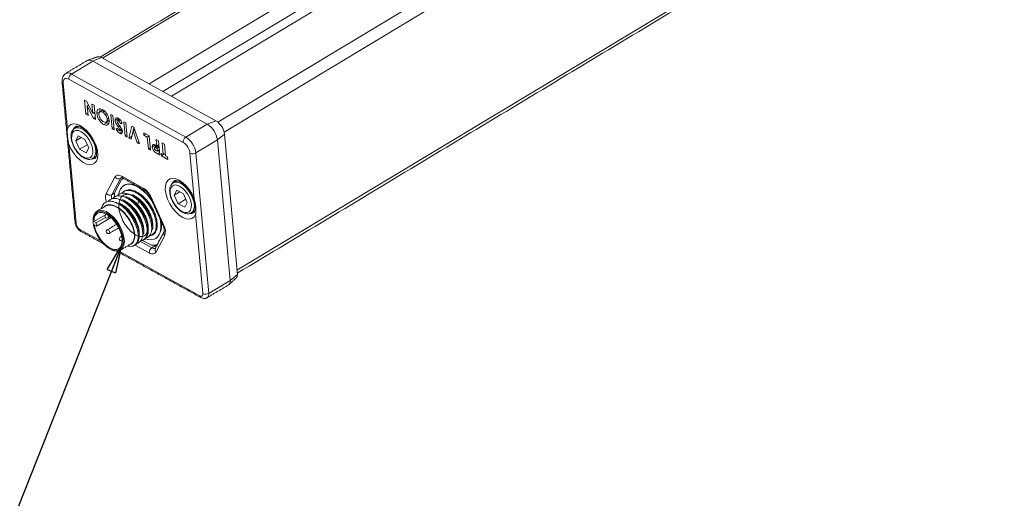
# Model space of a CAD drawing. Header units: millimetres. Extents: x 15 to 405, y 45 to 287.
# Tile 3 of 6: x 281 to 401, y 45 to 104. Entities that reach past the tile are written whole.
import ezdxf

# ---------------------------------------------------------------- set-up
doc = ezdxf.new("R2010")
doc.units = ezdxf.units.MM
doc.dimstyles.new('SLDDIMSTYLE4', dxfattribs={"dimtxt": 0, "dimasz": 3.302, "dimexe": 0, "dimexo": 0.0625, "dimgap": 0, "dimtad": 0, "dimtih": 1, "dimtoh": 1, "dimdec": 0, "dimrnd": 1e-09, "dimzin": 0, "dimdsep": 46, "dimtxsty": 'Standard', "dimblk1": 'CLOSED', "dimblk2": 'CLOSED', "dimsah": 1, "dimcen": 0.09, "dimadec": 0, "dimazin": 0, "dimtfac": 3.302, "dimtdec": 0, "dimtofl": 0, "dimtmove": 0, "dimatfit": 3, "dimldrblk": 'CLOSED', "dimfxl": 1, "dimtolj": 1, "dimtzin": 0, "dimarcsym": 0})

# ---------------------------------------------------------------- blocks, each defined once
blk = doc.blocks.new('_CLOSED')
at = {"color": 0, "linetype": 'ByBlock', "lineweight": -2}
for p, q in [((-1, 0.166667), (0, 0)), ((-1, 0.166667), (-1, -0.166667)), ((0, 0), (-1, -0.166667)), ((0, 0), (-1, 0))]:
    blk.add_line(p, q, dxfattribs=at)

msp = doc.modelspace()

# ---------------------------------------------------------------- linework, layer by layer
at = {"color": 7, "linetype": 'Continuous', "lineweight": 15}
for p, q in [((384.3374, 155.3833), (291.4552, 99.4994)), ((389.9661, 152.2792), (297.0839, 96.3953)), ((390.8627, 150.8792), (298.7658, 95.4677)), ((392.6952, 150.7742), (299.8129, 94.8903)), ((305.4136, 91.7693), (398.3239, 147.6701)), ((399.0814, 146.4771), (306.1616, 90.5706)), ((307.7248, 73.8404), (400.6247, 129.7349)), ((287.6783, 97.5831), (290.2834, 99.1505)), ((291.3333, 99.5666), (290.2834, 99.1505)), ((304.1334, 91.5124), (290.2834, 99.1505)), ((291.3333, 99.5666), (305.1832, 91.9286)), ((301.2024, 89.318), (287.3524, 96.956)), ((287.6783, 97.5831), (301.5283, 89.9451)), ((286.6847, 96.4715), (287.1932, 90.9553)), ((289.2689, 94.4401), (289.504, 94.3104)), ((289.4282, 92.7115), (289.2689, 94.4401)), ((289.504, 94.3104), (290.2621, 92.816)), ((289.7573, 93.8112), (289.5825, 93.7061)), ((289.5825, 93.7061), (289.6874, 92.5685)), ((290.3426, 92.2072), (289.5825, 93.7061)), ((289.713, 93.7846), (289.7002, 93.9236)), ((290.2621, 92.816), (290.1575, 93.95)), ((290.1575, 93.95), (290.4167, 93.8071)), ((290.4167, 93.8071), (290.5761, 92.0784)), ((291.1188, 93.0238), (290.7551, 92.805)), ((291.6536, 93.1117), (291.4463, 92.9869)), ((289.6613, 92.8517), (289.4282, 92.7115)), ((289.6874, 92.5685), (289.4282, 92.7115)), ((290.4952, 92.9562), (290.2621, 92.816)), ((290.5526, 92.3335), (290.3426, 92.2072)), ((290.5761, 92.0784), (290.3426, 92.2072)), ((290.508, 92.8168), (290.4509, 92.9295)), ((291.9372, 92.7764), (291.7756, 92.6791)), ((292.1981, 92.2409), (291.9958, 92.1192)), ((292.5942, 90.9655), (292.4348, 92.6942)), ((292.4348, 92.6942), (292.694, 92.5512)), ((292.694, 92.5512), (292.8534, 90.8226)), ((293.3211, 92.1997), (292.9575, 91.981)), ((293.5664, 92.0502), (293.3648, 91.9289)), ((294.1864, 90.0874), (294.0271, 91.8161)), ((294.0271, 91.8161), (294.2863, 91.6731)), ((304.1334, 91.5124), (305.1832, 91.9286)), ((288.1055, 91.0283), (288.0713, 91.0092)), ((291.9499, 91.698), (291.5863, 91.4792)), ((292.8273, 91.1058), (292.5942, 90.9655)), ((292.8534, 90.8226), (292.5942, 90.9655)), ((293.0913, 90.9106), (293.2655, 91.016)), ((293.2658, 91.0156), (293.0913, 90.9106)), ((293.326, 91.612), (293.1433, 91.5021)), ((293.5279, 91.3085), (293.3477, 91.2001)), ((293.8789, 90.6342), (293.5153, 90.4154)), ((293.7395, 90.9743), (293.5644, 90.8689)), ((293.7818, 90.8847), (293.596, 90.7729)), ((293.7984, 91.683), (293.6219, 91.5767)), ((293.8347, 91.6148), (293.6219, 91.5767)), ((294.2863, 91.6731), (294.4456, 89.9445)), ((294.64, 89.8373), (295.0043, 91.2772)), ((295.1748, 90.7078), (294.916, 89.6851)), ((295.0036, 90.056), (295.2675, 91.0993)), ((295.0043, 91.2772), (295.2539, 91.1395)), ((295.3619, 90.8204), (295.1748, 90.7078)), ((295.6592, 89.2752), (295.1748, 90.7078)), ((295.2539, 91.1395), (295.936, 89.1225)), ((301.5283, 89.9451), (304.1334, 91.5124)), ((288.5159, 90.1129), (288.1973, 89.5135)), ((288.8695, 89.9179), (288.1973, 89.5135)), ((288.1973, 89.5135), (288.6664, 88.4795)), ((289.3037, 89.6784), (288.5159, 90.1129)), ((289.7729, 88.6445), (289.3037, 89.6784)), ((294.4195, 90.2277), (294.1864, 90.0874)), ((294.4456, 89.9445), (294.1864, 90.0874)), ((295.0036, 90.056), (294.64, 89.8373)), ((294.916, 89.6851), (294.64, 89.8373)), ((295.0091, 90.053), (295.0036, 90.056)), ((296.4626, 90.1785), (296.434, 90.4887)), ((296.434, 90.4887), (297.1005, 90.1211)), ((296.7179, 90.3321), (296.4626, 90.1785)), ((296.8699, 89.9538), (296.4626, 90.1785)), ((297.103, 90.0941), (296.8699, 89.9538)), ((297.0006, 88.5354), (296.8699, 89.9538)), ((297.1005, 90.1211), (297.2598, 88.3925)), ((298.0216, 88.8979), (297.9521, 89.6515)), ((297.9521, 89.6515), (298.2113, 89.5085)), ((298.2113, 89.5085), (298.3707, 87.7799)), ((302.7404, 88.0364), (305.3454, 89.6037)), ((305.3454, 89.6037), (306.2059, 90.3181)), ((306.9113, 72.6165), (305.3454, 89.6037)), ((306.2059, 90.3181), (307.7718, 73.3309)), ((287.3656, 89.084), (288.2505, 79.4843)), ((289.5944, 89.0378), (288.6664, 88.4795)), ((288.6664, 88.4795), (289.4542, 88.0451)), ((289.4542, 88.0451), (289.7729, 88.6445)), ((295.8463, 89.3878), (295.6592, 89.2752)), ((295.936, 89.1225), (295.6592, 89.2752)), ((297.2337, 88.6757), (297.0006, 88.5354)), ((297.2598, 88.3925), (297.0006, 88.5354)), ((297.8374, 88.9593), (297.4738, 88.7406)), ((298.2741, 88.8281), (297.9585, 88.6382)), ((298.0502, 88.5877), (297.9585, 88.6382)), ((298.0013, 88.2781), (298.0829, 88.2331)), ((298.2547, 89.0382), (298.0216, 88.8979)), ((298.2833, 88.7279), (298.0502, 88.5877)), ((298.0829, 88.2331), (298.0502, 88.5877)), ((298.316, 88.3733), (298.0829, 88.2331)), ((298.6742, 89.2533), (298.9334, 89.1103)), ((298.8049, 87.8349), (298.6742, 89.2533)), ((298.9334, 89.1103), (299.0641, 87.6919)), ((290.2624, 87.3675), (290.284, 87.3812)), ((298.3416, 88.0959), (298.0814, 87.9394)), ((298.3707, 87.7799), (298.0814, 87.9394)), ((298.5457, 87.9778), (298.8049, 87.8349)), ((298.5743, 87.6675), (298.5457, 87.9778)), ((298.938, 87.8863), (298.5743, 87.6675)), ((299.352, 87.2387), (298.5743, 87.6675)), ((299.038, 87.9751), (298.8049, 87.8349)), ((298.938, 87.8863), (298.9355, 87.9134)), ((299.052, 87.8234), (298.938, 87.8863)), ((299.0641, 87.6919), (299.3234, 87.549)), ((299.3234, 87.549), (299.352, 87.2387)), ((302.5441, 82.4895), (302.0357, 88.0057)), ((302.7404, 88.0364), (304.3062, 71.0491)), ((291.8923, 83.1153), (292.9437, 85.0936)), ((293.6216, 84.9452), (292.5701, 82.967)), ((293.7522, 84.8146), (292.8974, 83.2063)), ((293.745, 85.0195), (293.6216, 84.9452)), ((293.7522, 84.8146), (293.9801, 84.9517)), ((293.7736, 85.2173), (296.3733, 83.7836)), ((300.0452, 84.4438), (300.011, 84.4247)), ((300.4555, 83.5284), (300.1369, 82.9289)), ((301.2433, 83.0939), (300.4555, 83.5284)), ((292.8951, 83.1626), (292.5701, 82.967)), ((297.3161, 82.6823), (298.8644, 79.2703)), ((300.8091, 83.3334), (300.1369, 82.9289)), ((300.1369, 82.9289), (300.6061, 81.895)), ((301.534, 82.4533), (300.6061, 81.895)), ((301.7125, 82.06), (301.2433, 83.0939)), ((300.6061, 81.895), (301.3939, 81.4606)), ((301.3939, 81.4606), (301.7125, 82.06)), ((291.795, 80.5629), (290.41, 79.7296)), ((291.7864, 80.243), (290.6829, 79.5791)), ((292.4839, 80.2317), (290.7206, 79.1708)), ((302.202, 80.783), (302.2237, 80.7967)), ((303.6015, 71.0185), (302.7166, 80.6182)), ((288.705, 78.7685), (291.2867, 77.3448)), ((290.6829, 79.5791), (290.41, 79.7296)), ((290.4477, 79.3213), (290.7206, 79.1708)), ((290.7206, 79.1708), (290.6829, 79.5791)), ((298.9773, 78.0453), (297.9259, 76.0671)), ((297.096, 75.9433), (295.3677, 76.8964)), ((296.0534, 77.3252), (297.422, 76.5704)), ((296.2962, 77.4591), (297.3551, 76.8751)), ((298.0098, 76.9241), (297.422, 76.5704)), ((293.3896, 76.185), (303.2373, 70.7542)), ((306.9113, 72.6165), (307.7718, 73.3309)), ((304.3062, 71.0491), (306.9113, 72.6165))]:
    msp.add_line(p, q, dxfattribs=at)
at = {"color": 7, "linetype": 'Continuous', "lineweight": 15, "flags": 128}
for points in [[(287.3524, 96.956), (287.2076, 97.0195), (287.0715, 97.046), (286.9494, 97.0345), (286.8459, 96.9855), (286.7652, 96.9009), (286.7101, 96.7838), (286.683, 96.6388), (286.6847, 96.4715)], [(287.1932, 90.9553), (287.3629, 91.258), (287.6087, 91.4586), (287.919, 91.5475), (288.2793, 91.5208), (288.6727, 91.3796), (289.0808, 91.1305), (289.4843, 90.7853), (289.8645, 90.36), (290.2034, 89.8747), (290.4852, 89.3521), (290.6966, 88.8166), (290.8279, 88.2935), (290.8727, 87.8072), (290.829, 87.3805), (290.6989, 87.0335), (290.4884, 86.7824), (290.2075, 86.6389), (289.8692, 86.6098), (289.4895, 86.6965), (289.0861, 86.8949), (288.678, 87.1957), (288.2843, 87.5848), (287.9234, 88.0439), (287.6124, 88.5516), (287.3656, 89.084)], [(287.7058, 89.7845), (287.7859, 89.3641), (287.9478, 88.9243), (288.1803, 88.495), (288.4677, 88.1056), (288.7903, 87.7825), (289.1262, 87.5477), (289.4525, 87.4173), (289.7469, 87.4001), (289.9894, 87.4973), (290.1635, 87.7024), (290.2573, 88.0012), (290.2643, 88.3735), (290.1842, 88.7939), (290.0223, 89.2337), (289.7898, 89.6629), (289.5024, 90.0524), (289.1798, 90.3755), (288.8439, 90.6103), (288.5176, 90.7407), (288.2232, 90.7579), (287.9807, 90.6606), (287.8066, 90.4556), (287.7129, 90.1568), (287.7058, 89.7845)], [(288.1827, 91.222), (288.0873, 91.15), (287.9272, 90.9355)], [(290.284, 87.3812), (290.4338, 87.5214), (290.5738, 87.8061), (290.6253, 88.1776), (290.5852, 88.6126), (290.456, 89.0838), (290.2458, 89.5616), (289.9678, 90.0159), (289.6394, 90.4182), (289.2814, 90.7433), (288.9162, 90.9706), (288.5667, 91.086), (288.255, 91.0821), (288.1055, 91.0283)], [(290.0725, 87.2775), (290.3601, 87.3046), (290.5233, 87.3789)], [(292.9437, 85.0936), (293.0058, 85.1858), (293.083, 85.2576), (293.1739, 85.3077), (293.277, 85.3354), (293.3905, 85.34), (293.5125, 85.3216), (293.6409, 85.2805), (293.7736, 85.2173)], [(299.0485, 83.5292), (299.0498, 84.0061), (299.1465, 84.4062), (299.3336, 84.709), (299.6016, 84.8993), (299.9369, 84.9672), (300.3224, 84.9094), (300.7386, 84.7287), (301.1642, 84.4345), (301.5777, 84.0416), (301.9579, 83.57), (302.2856, 83.0437), (302.5441, 82.4895)], [(297.429, 82.2436), (297.2604, 82.4803), (296.8316, 82.9992), (296.3725, 83.4462), (295.8988, 83.8059), (295.4267, 84.0663), (294.9722, 84.2184), (294.5507, 84.257), (294.1767, 84.1809), (293.8629, 83.9926), (293.62, 83.6985), (293.4561, 83.3086), (293.4016, 83.0562)], [(297.3355, 82.4497), (297.2968, 82.5022), (296.8679, 83.0211), (296.4089, 83.468), (295.9352, 83.8278), (295.463, 84.0882), (295.0085, 84.2403), (294.5871, 84.2789), (294.2131, 84.2028), (294.0469, 84.1217)], [(302.7166, 80.6182), (302.5381, 80.305), (302.2775, 80.1032), (301.9481, 80.0229), (301.5667, 80.0684), (301.1526, 80.2372), (300.727, 80.5208), (300.3114, 80.9048), (299.9269, 81.3697), (299.5933, 81.8917), (299.3273, 82.4444), (299.1426, 82.9996), (299.0485, 83.5292)], [(299.6455, 83.2), (299.7256, 82.7796), (299.8874, 82.3398), (300.12, 81.9105), (300.4073, 81.5211), (300.73, 81.198), (301.0659, 80.9632), (301.3921, 80.8328), (301.6866, 80.8156), (301.9291, 80.9128), (302.1031, 81.1179), (302.1969, 81.4167), (302.204, 81.789), (302.1238, 82.2094), (301.962, 82.6492), (301.7295, 83.0784), (301.4421, 83.4679), (301.1195, 83.791), (300.7836, 84.0258), (300.4573, 84.1562), (300.1629, 84.1734), (299.9203, 84.0761), (299.7463, 83.8711), (299.6525, 83.5723), (299.6455, 83.2)], [(300.1223, 84.6375), (300.027, 84.5655), (299.8668, 84.351)], [(302.2237, 80.7967), (302.3735, 80.9369), (302.5134, 81.2216), (302.565, 81.5931), (302.5249, 82.0281), (302.3956, 82.4993), (302.1854, 82.9771), (301.9074, 83.4314), (301.5791, 83.8337), (301.2211, 84.1588), (300.8558, 84.3861), (300.5064, 84.5015), (300.1946, 84.4976), (300.0452, 84.4438)], [(290.3133, 80.0089), (290.3218, 80.1266), (290.4089, 80.5154), (290.5797, 80.8161), (290.8262, 81.0149), (291.1369, 81.1022), (291.4973, 81.0741), (291.8904, 80.9319), (292.2979, 80.6822), (292.7008, 80.3367), (293.0802, 79.9115), (293.4184, 79.4266), (293.6996, 78.9045), (293.9106, 78.3698), (294.0415, 77.8474), (294.0863, 77.3618), (294.0428, 76.9356), (293.9131, 76.5888), (293.7032, 76.3376), (293.4229, 76.1937), (293.0855, 76.1639), (292.7065, 76.2495), (292.5309, 76.3231)], [(290.3179, 79.5866), (290.4077, 79.08), (290.5836, 78.5488), (290.8368, 78.0197), (291.1547, 77.5191), (291.5212, 77.0722), (291.9181, 76.7014), (292.3254, 76.4253), (292.7228, 76.2577), (293.0902, 76.207), (293.4092, 76.2758), (293.6639, 76.4606), (293.8415, 76.7521), (293.933, 77.1358), (293.934, 77.5924), (293.8442, 78.099), (293.6684, 78.6302), (293.4151, 79.1593), (293.0973, 79.6599), (292.7307, 80.1068), (292.3338, 80.4776), (291.9265, 80.7537), (291.5291, 80.9214), (291.1618, 80.972), (290.8427, 80.9032), (290.588, 80.7184), (290.4104, 80.4269), (290.3189, 80.0432), (290.3179, 79.5866)], [(290.4477, 79.3213), (290.57, 78.8279), (290.771, 78.3226), (291.0405, 77.8307), (291.3648, 77.3772), (291.7276, 76.9849), (292.1105, 76.6737), (292.4942, 76.4594), (292.8593, 76.3527), (293.1874, 76.3591), (293.4618, 76.4782), (293.6686, 76.704), (293.7975, 77.0251), (293.842, 77.4253), (293.7997, 77.8843), (293.6728, 78.379), (293.4677, 78.8843), (293.1948, 79.3747), (292.8679, 79.8254), (292.5035, 80.2136), (292.12, 80.5198), (291.7368, 80.7284), (291.3733, 80.8289), (291.0478, 80.8162), (290.7768, 80.691), (290.574, 80.4595), (290.4497, 80.1336), (290.41, 79.7296)], [(291.8538, 80.612), (291.9001, 80.6224), (291.9639, 80.602), (292.0306, 80.5504), (292.09, 80.4757), (292.1331, 80.389), (292.1533, 80.3037)], [(292.1533, 80.3037), (292.1475, 80.2328), (292.1166, 80.1869), (292.1116, 80.1836)], [(296.6443, 77.6332), (296.9155, 77.5548), (297.337, 77.5161), (297.711, 77.5923), (298.0248, 77.7806), (298.2677, 78.0747), (298.4316, 78.4646), (298.5107, 78.9369), (298.5023, 79.4756), (298.4069, 80.0624), (298.3942, 80.1165)], [(302.0122, 80.693), (302.2998, 80.7201), (302.4629, 80.7944)], [(292.0268, 78.7352), (292.0731, 78.7456), (292.1369, 78.7251), (292.2036, 78.6736), (292.263, 78.5988), (292.3061, 78.5122), (292.3263, 78.4269)], [(292.3263, 78.4269), (292.3205, 78.3559), (292.2896, 78.3101), (292.2846, 78.3067)], [(293.5947, 77.8705), (293.641, 77.8809), (293.7048, 77.8605), (293.7715, 77.8089), (293.8203, 77.7501)], [(297.9259, 76.0671), (297.8638, 75.9748), (297.7866, 75.903), (297.6957, 75.8529), (297.5926, 75.8253), (297.4791, 75.8206), (297.3571, 75.839), (297.2286, 75.8801), (297.096, 75.9433)], [(303.2373, 70.7542), (303.3163, 70.7196), (303.3905, 70.7051), (303.4571, 70.7114), (303.5135, 70.7381), (303.5576, 70.7843), (303.5876, 70.8482), (303.6024, 70.9272), (303.6015, 71.0185)]]:
    msp.add_lwpolyline(points, dxfattribs=at)
at = {"color": 7, "linetype": 'Continuous', "lineweight": 15}
for centre, radius, start, end in [((289.8759, 98.5773), 0.7032, 54.592089, 114.981441), ((290.9771, 99.0459), 0.6309, 55.634553, 105.330483), ((286.7763, 96.6812), 0.2288, 189.217945, 246.407824), ((287.2707, 97.0093), 0.7038, 54.607611, 114.829484), ((288.0669, 96.9828), 0.7151, 122.917776, 182.152314), ((303.9873, 90.0392), 2.2361, 7.165118, 57.667471), ((302.716, 89.2732), 2.6502, 7.165118, 57.667471), ((301.9169, 89.3448), 0.7151, 122.917776, 182.152314), ((300.1109, 87.7058), 2.6502, 7.165118, 57.667471), ((300.2279, 87.7785), 1.822, 7.165118, 57.667471), ((302.3583, 88.7039), 0.7691, 245.194462, 299.784808), ((293.3752, 85.4424), 0.5548, 218.951891, 296.362621), ((293.8946, 84.8072), 0.3059, 122.044197, 153.183365), ((294.3341, 83.6307), 1.3191, 102.764737, 116.172054), ((294.0382, 85.2213), 0.2647, 180.859667, 237.429274), ((295.0921, 81.7327), 2.4182, 23.122493, 58.007115), ((296.6389, 83.7878), 0.2655, 180.911712, 236.647904), ((293.0975, 82.6417), 1.295, 158.545672, 204.483761), ((292.3237, 83.4641), 0.5548, 218.951891, 296.362621), ((293.2789, 82.6728), 0.7674, 157.45412, 194.201476), ((296.8561, 82.9901), 3.9646, 176.874163, 183.538707), ((297.2807, 82.7671), 0.0919, 232.238497, 292.662159), ((291.9827, 80.3978), 0.25, 121.033816, 301.033816), ((296.5341, 79.2322), 2.0652, 311.906562, 20.079081), ((288.3421, 79.694), 0.2289, 189.272216, 246.403501), ((289.2366, 79.6082), 0.9938, 187.165118, 237.667471), ((288.9697, 78.7725), 0.2647, 180.859667, 237.429274), ((292.1557, 78.521), 0.25, 121.033816, 301.033816), ((298.829, 79.3552), 0.0919, 232.238497, 292.662159), ((297.5631, 78.5327), 1.4959, 340.985457, 29.547404), ((293.7236, 77.6563), 0.25, 121.033816, 298.251082), ((299.2683, 78.3286), 0.4061, 154.990817, 224.239169), ((297.8106, 75.9702), 0.7151, 122.917776, 182.152314), ((297.568, 78.4072), 1.5468, 262.089964, 289.554083), ((297.6803, 76.9417), 0.4523, 235.166841, 291.064212), ((298.2171, 76.3505), 0.4064, 155.269789, 224.226166), ((307.3348, 73.2456), 0.4452, 318.784762, 11.05006), ((306.3994, 72.4979), 0.5254, 308.691168, 13.045579), ((303.5019, 70.7582), 0.2646, 180.857421, 237.463224), ((303.9242, 71.7167), 0.7691, 245.194462, 299.784808), ((303.8151, 70.9235), 0.5069, 307.191068, 14.347277)]:
    msp.add_arc(centre, radius, start, end, dxfattribs=at)
for points in [[(383.8972, 155.4235), (291.1773, 99.6373)], [(307.758, 73.4801), (400.5663, 129.3195)], [(289.5789, 99.2147), (286.9739, 97.6474)], [(290.8103, 99.6543), (289.6636, 99.2544)], [(286.5504, 96.6444), (288.1162, 79.6572)], [(291.4989, 93.2351), (291.1353, 93.0163)], [(291.8788, 91.7548), (292.2424, 91.9736)], [(293.519, 92.1046), (293.2489, 91.9421)], [(293.3645, 92.0116), (293.3211, 92.1997)], [(288.4801, 91.2551), (288.0713, 91.0092)], [(291.9499, 91.698), (291.8789, 91.7549)], [(293.5716, 90.7133), (293.7983, 90.8497)], [(298.128, 88.9154), (297.7644, 88.6967)], [(297.8804, 88.7665), (297.8374, 88.9593)], [(290.2624, 87.3675), (290.6742, 87.6153)], [(293.8957, 84.9982), (296.4955, 83.5645)], [(300.4198, 84.6706), (300.011, 84.4247)], [(294.0469, 84.1217), (294.0106, 84.0998)], [(297.2244, 82.6944), (298.7727, 79.2825)], [(291.788, 81.5956), (290.7809, 80.9896)], [(291.8352, 81.6374), (291.821, 81.5839)], [(292.087, 81.7051), (292.1161, 81.7402)], [(292.1504, 81.7483), (292.1254, 81.7087)], [(292.1298, 81.7091), (292.1742, 81.7539)], [(290.3133, 80.0089), (290.3091, 79.9151)], [(291.9104, 80.6461), (291.8538, 80.612)], [(292.1116, 80.1836), (292.3646, 80.3358)], [(297.8647, 80.4581), (297.8501, 80.5018)], [(302.202, 80.783), (302.6139, 81.0308)], [(293.1654, 79.4202), (292.0268, 78.7352)], [(292.2846, 78.3067), (293.4164, 78.9877)], [(288.8272, 78.5495), (291.5377, 77.0546)], [(293.7806, 77.9824), (293.5947, 77.8705)], [(298.8994, 78.4987), (297.848, 76.5205)], [(297.8771, 77.6734), (297.9135, 77.6952)], [(292.4461, 76.3634), (292.5309, 76.3231)], [(293.6164, 76.2769), (294.8962, 77.0469)], [(295.1777, 77.3024), (295.1336, 77.2861)], [(297.848, 76.5205), (297.8472, 76.5189)], [(293.159, 76.1605), (303.3594, 70.5352)], [(306.7792, 72.1265), (307.6697, 72.9523)], [(304.1228, 70.5205), (306.7279, 72.0878)]]:
    msp.add_open_spline(points, degree=1, dxfattribs=at)
for points, knots in [([(286.9802, 97.6388), (286.9549, 97.6272), (286.839, 97.5741), (286.6939, 97.3906), (286.5731, 97.1223), (286.5372, 96.8668), (286.547, 96.7024), (286.5504, 96.6444)], [0, 0, 0, 0, 0.07296088, 0.33387108, 0.58624037, 0.85407817, 1, 1, 1, 1]), ([(290.7551, 92.805), (290.7552, 92.9309), (290.7554, 93.1826), (290.9301, 93.3663), (291.1582, 93.4145), (291.3306, 93.3366), (291.4168, 93.2977)], [0, 0, 0, 0, 0.27966875, 0.55936202, 0.77962177, 1, 1, 1, 1]), ([(291.4463, 92.9869), (291.3744, 93.0167), (291.2306, 93.0762), (291.0867, 92.9994), (291.0094, 92.8559), (291.0129, 92.724), (291.0147, 92.6579)], [0, 0, 0, 0, 0.27946378, 0.55918196, 0.77946998, 1, 1, 1, 1]), ([(291.1188, 93.0238), (291.1077, 93.1623), (291.0958, 93.3117), (291.1592, 93.3821), (291.1638, 93.3873)], [0, 0, 0, 0, 0.92677262, 1, 1, 1, 1]), ([(291.4168, 93.2977), (291.5303, 93.2211), (291.7572, 93.068), (292.0257, 92.6817), (292.2031, 92.3004), (292.2379, 92.0815), (292.2554, 91.9721)], [0, 0, 0, 0, 0.2796236, 0.55917961, 0.77955866, 1, 1, 1, 1]), ([(291.7756, 92.6791), (291.7174, 92.7518), (291.6135, 92.8818), (291.4974, 92.9548), (291.4463, 92.9869)], [0, 0, 0, 0, 0.55937011, 1, 1, 1, 1]), ([(291.5863, 91.4792), (291.4735, 91.5573), (291.2477, 91.7135), (290.9819, 92.0987), (290.8057, 92.4787), (290.772, 92.6962), (290.7551, 92.805)], [0, 0, 0, 0, 0.279367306, 0.55918868, 0.779514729, 1, 1, 1, 1]), ([(291.0147, 92.6579), (291.0309, 92.5657), (291.0632, 92.3812), (291.2139, 92.1117), (291.3873, 91.901), (291.5036, 91.8252), (291.5618, 91.7873)], [0, 0, 0, 0, 0.2797487, 0.55945804, 0.77966274, 1, 1, 1, 1]), ([(291.5618, 91.7873), (291.6344, 91.7567), (291.7797, 91.6956), (291.9273, 91.77), (292.0022, 91.9187), (291.9979, 92.0523), (291.9958, 92.1192)], [0, 0, 0, 0, 0.27958679, 0.55910594, 0.77935111, 1, 1, 1, 1]), ([(292.2554, 91.9721), (292.2542, 91.8465), (292.2518, 91.5952), (292.0776, 91.4079), (291.8453, 91.3662), (291.6726, 91.4416), (291.5863, 91.4792)], [0, 0, 0, 0, 0.27963823, 0.55921424, 0.77966746, 1, 1, 1, 1]), ([(291.9958, 92.1192), (291.978, 92.2246), (291.9461, 92.4131), (291.8277, 92.5977), (291.7756, 92.6791)], [0, 0, 0, 0, 0.55940753, 1, 1, 1, 1]), ([(292.9575, 91.981), (292.9574, 92.0525), (292.9572, 92.1956), (293.0613, 92.2953), (293.1989, 92.3037), (293.2968, 92.2572), (293.3458, 92.2339)], [0, 0, 0, 0, 0.27962043, 0.55895831, 0.77922348, 1, 1, 1, 1]), ([(293.1433, 91.5021), (293.0903, 91.5925), (292.9957, 91.7537), (292.9692, 91.9115), (292.9575, 91.981)], [0, 0, 0, 0, 0.5602086, 1, 1, 1, 1]), ([(293.3648, 91.9289), (293.3427, 91.939), (293.2986, 91.9591), (293.2494, 91.9473), (293.2162, 91.9149), (293.2154, 91.8756), (293.215, 91.856)], [0, 0, 0, 0, 0.28034496, 0.56019465, 0.78043473, 1, 1, 1, 1]), ([(293.215, 91.856), (293.2246, 91.8168), (293.244, 91.738), (293.3317, 91.6015), (293.3952, 91.5089), (293.434, 91.4522)], [0, 0, 0, 0, 0.277775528, 0.558333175, 1, 1, 1, 1]), ([(293.3458, 92.2339), (293.4007, 92.1988), (293.5104, 92.1287), (293.6966, 91.9135), (293.7824, 91.7281), (293.8347, 91.6148)], [0, 0, 0, 0, 0.28046011, 0.56039914, 1, 1, 1, 1]), ([(293.6219, 91.5767), (293.5847, 91.6543), (293.5328, 91.7625), (293.4351, 91.8814), (293.3882, 91.9131), (293.3648, 91.9289)], [0, 0, 0, 0, 0.55940691, 0.77986871, 1, 1, 1, 1]), ([(287.3656, 89.084), (287.3653, 89.0854), (287.3284, 89.2334), (287.2701, 89.5296), (287.227, 89.8563), (287.1956, 90.1718), (287.1755, 90.4758), (287.177, 90.7612), (287.1895, 90.9185), (287.193, 90.9541), (287.1932, 90.9553)], [0, 0, 0, 0, 0.00212201, 0.21892478, 0.43761134, 0.50000058, 0.71681814, 0.93561406, 0.99787799, 1, 1, 1, 1]), ([(288.1197, 91.0263), (288.1005, 91.0194), (287.9873, 90.9786), (287.8327, 90.8091), (287.6877, 90.536), (287.6228, 90.2176), (287.6336, 89.981), (287.6387, 89.8709)], [0, 0, 0, 0, 0.04969745, 0.2915869, 0.53065997, 0.78156263, 1, 1, 1, 1]), ([(288.1895, 91.2185), (288.206, 91.2302), (288.251, 91.2623), (288.3697, 91.2785), (288.5859, 91.2495), (288.8647, 91.1368), (289.183, 90.9329), (289.5116, 90.6468), (289.8318, 90.2888), (290.1251, 89.8747), (290.3744, 89.426), (290.5658, 88.9675), (290.69, 88.5257), (290.7438, 88.1278), (290.7319, 87.7983), (290.6678, 87.5598), (290.5885, 87.4276), (290.5367, 87.3935), (290.5136, 87.3783)], [0, 0, 0, 0, 0.03743868, 0.10206144, 0.16297701, 0.22801972, 0.2925104, 0.35768649, 0.42385689, 0.49074202, 0.55795472, 0.62506292, 0.69158427, 0.75712207, 0.82138921, 0.88463498, 0.94829672, 1, 1, 1, 1]), ([(292.2101, 91.6115), (292.2071, 91.611), (292.1341, 91.5995), (292.0401, 91.6498), (291.9499, 91.698)], [0, 0, 0, 0, 0.040401, 1, 1, 1, 1]), ([(293.5153, 90.4154), (293.4703, 90.445), (293.3802, 90.504), (293.229, 90.6771), (293.1435, 90.822), (293.0913, 90.9106)], [0, 0, 0, 0, 0.27986108, 0.55964478, 1, 1, 1, 1]), ([(293.3477, 91.2001), (293.3089, 91.2559), (293.2397, 91.3556), (293.1727, 91.4574), (293.1433, 91.5021)], [0, 0, 0, 0, 0.56004506, 1, 1, 1, 1]), ([(293.2655, 91.016), (293.3, 90.952), (293.3481, 90.8628), (293.4306, 90.7645), (293.4699, 90.7376), (293.4896, 90.7241)], [0, 0, 0, 0, 0.55980027, 0.78011686, 1, 1, 1, 1]), ([(293.5644, 90.8689), (293.5253, 90.9318), (293.4554, 91.0441), (293.3806, 91.1524), (293.3477, 91.2001)], [0, 0, 0, 0, 0.5597674, 1, 1, 1, 1]), ([(293.434, 91.4522), (293.5348, 91.3091), (293.6752, 91.1098), (293.8195, 90.8248), (293.8424, 90.7048), (293.8539, 90.6449)], [0, 0, 0, 0, 0.560850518, 0.780703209, 1, 1, 1, 1]), ([(293.4896, 90.7241), (293.5052, 90.7167), (293.5362, 90.702), (293.5711, 90.7097), (293.5949, 90.7317), (293.5957, 90.7592), (293.596, 90.7729)], [0, 0, 0, 0, 0.28032042, 0.56011907, 0.78052745, 1, 1, 1, 1]), ([(293.8539, 90.6449), (293.8531, 90.5828), (293.8515, 90.4586), (293.7599, 90.3735), (293.644, 90.3559), (293.5582, 90.3956), (293.5153, 90.4154)], [0, 0, 0, 0, 0.27938994, 0.55914543, 0.77944984, 1, 1, 1, 1]), ([(293.596, 90.7729), (293.593, 90.7905), (293.5875, 90.8219), (293.5715, 90.8545), (293.5644, 90.8689)], [0, 0, 0, 0, 0.5592384, 1, 1, 1, 1]), ([(293.8789, 90.6342), (293.8333, 90.662), (293.7694, 90.7009), (293.7118, 90.7685), (293.6953, 90.7877)], [0, 0, 0, 0, 0.71464993, 1, 1, 1, 1]), ([(287.6387, 89.8709), (287.6478, 89.7962), (287.6742, 89.5805), (287.7799, 89.204), (287.9733, 88.7584), (288.2286, 88.3345), (288.5314, 87.9545), (288.8682, 87.6375), (289.225, 87.4013), (289.5754, 87.2659), (289.8978, 87.2419), (290.1422, 87.2862), (290.2501, 87.3715), (290.2831, 87.3976)], [0, 0, 0, 0, 0.0547246, 0.15812752, 0.26100455, 0.36357037, 0.46628914, 0.56952626, 0.67387712, 0.77983515, 0.87297809, 0.96115414, 1, 1, 1, 1]), ([(297.4738, 88.7406), (297.4721, 88.7975), (297.4687, 88.9113), (297.5323, 89.011), (297.6245, 89.0487), (297.6947, 89.0388), (297.7298, 89.0339)], [0, 0, 0, 0, 0.27994354, 0.55925056, 0.77954168, 1, 1, 1, 1]), ([(298.0814, 87.9394), (298.0068, 87.9812), (297.8584, 88.0643), (297.6448, 88.2588), (297.5084, 88.521), (297.4853, 88.6673), (297.4738, 88.7406)], [0, 0, 0, 0, 0.28182192, 0.56019992, 0.77968098, 1, 1, 1, 1]), ([(297.7298, 89.0339), (297.7836, 89.0133), (297.8796, 88.9764), (297.9782, 88.9219), (298.0216, 88.8979)], [0, 0, 0, 0, 0.55960662, 1, 1, 1, 1]), ([(297.9585, 88.6382), (297.9031, 88.6706), (297.8337, 88.711), (297.7671, 88.7018), (297.7433, 88.6803), (297.731, 88.6443), (297.7323, 88.613), (297.733, 88.5973)], [0, 0, 0, 0, 0.49935633, 0.62454054, 0.74968893, 0.87479294, 1, 1, 1, 1]), ([(297.733, 88.5973), (297.7354, 88.5804), (297.7401, 88.5467), (297.764, 88.4802), (297.7953, 88.4388), (297.8144, 88.4137)], [0, 0, 0, 0, 0.28113898, 0.56169487, 1, 1, 1, 1]), ([(297.8144, 88.4137), (297.8491, 88.3828), (297.9111, 88.3276), (297.9737, 88.2932), (298.0013, 88.2781)], [0, 0, 0, 0, 0.55852552, 1, 1, 1, 1]), ([(298.2694, 88.8792), (298.2333, 88.8991), (298.1837, 88.9266), (298.1387, 88.9241), (298.1298, 88.9156), (298.1286, 88.9145)], [0, 0, 0, 0, 0.69644552, 0.95899833, 1, 1, 1, 1]), ([(298.3292, 88.23), (298.2921, 88.2472), (298.2512, 88.2661), (298.2125, 88.3051), (298.2088, 88.3088)], [0, 0, 0, 0, 0.90553326, 1, 1, 1, 1]), ([(293.7244, 85.0602), (293.7236, 85.0604), (293.7217, 85.0611), (293.8025, 85.0467), (293.8745, 85.0092), (293.8957, 84.9982)], [0, 0, 0, 0, 0.32740433, 0.80228189, 1, 1, 1, 1]), ([(300.1292, 84.634), (300.1457, 84.6457), (300.1906, 84.6778), (300.3094, 84.694), (300.5255, 84.665), (300.8043, 84.5523), (301.1227, 84.3484), (301.4512, 84.0623), (301.7715, 83.7043), (302.0648, 83.2902), (302.3141, 82.8415), (302.5054, 82.383), (302.6297, 81.9412), (302.6835, 81.5433), (302.6715, 81.2138), (302.6075, 80.9753), (302.5281, 80.8431), (302.4764, 80.809), (302.4532, 80.7938)], [0, 0, 0, 0, 0.03743868, 0.10206144, 0.16297701, 0.22801972, 0.2925104, 0.35768649, 0.42385689, 0.49074202, 0.55795472, 0.62506292, 0.69158427, 0.75712207, 0.82138921, 0.88463498, 0.94829672, 1, 1, 1, 1]), ([(297.2376, 78.066), (297.3211, 78.0923), (297.4887, 78.1449), (297.6872, 78.3227), (297.836, 78.5651), (297.9281, 78.8757), (297.9601, 79.2379), (297.9316, 79.6489), (297.8427, 80.0884), (297.6932, 80.5513), (297.4904, 81.0164), (297.2362, 81.479), (296.9427, 81.9176), (296.6107, 82.3262), (296.2557, 82.6861), (295.8813, 82.9936), (295.5049, 83.2344), (295.13, 83.4058), (294.7724, 83.4984), (294.435, 83.513), (294.1373, 83.4431), (293.922, 83.3376), (293.8274, 83.2315), (293.7996, 83.2004)], [0, 0, 0, 0, 0.04813292, 0.0965079, 0.14628619, 0.19466118, 0.24443852, 0.2928213, 0.34260821, 0.39097793, 0.44074955, 0.48913732, 0.5389293, 0.5873015, 0.63707601, 0.68545747, 0.73524204, 0.7836164, 0.83339403, 0.88176939, 0.93154716, 0.97992953, 1, 1, 1, 1]), ([(293.9904, 83.3485), (293.9924, 83.3506), (294.0647, 83.4277), (294.2508, 83.51), (294.5482, 83.5857), (294.8823, 83.5725), (295.2426, 83.4814), (295.614, 83.3133), (295.9937, 83.0722), (296.3649, 82.7692), (296.7238, 82.4073), (297.0536, 82.0033), (297.3508, 81.5615), (297.6039, 81.1036), (297.8099, 80.6342), (297.9595, 80.1752), (298.0511, 79.7308), (298.0764, 79.3766), (298.0641, 79.1004), (298.0395, 78.9666), (298.0271, 78.8994)], [0, 0, 0, 0, 0.00180345, 0.06428425, 0.12498056, 0.18743594, 0.24816262, 0.31065163, 0.37134206, 0.43379134, 0.49451179, 0.55699351, 0.61769954, 0.68016664, 0.74087039, 0.80333378, 0.86405168, 0.9265318, 0.96307999, 1, 1, 1, 1]), ([(296.4955, 83.5645), (296.5278, 83.5452), (296.6208, 83.4895), (296.8019, 83.3327), (297.0094, 83.0836), (297.1483, 82.8562), (297.2103, 82.7244), (297.2244, 82.6944)], [0, 0, 0, 0, 0.13437551, 0.38761704, 0.65059573, 0.92071919, 1, 1, 1, 1]), ([(300.0594, 84.4418), (300.0401, 84.4349), (299.927, 84.3941), (299.7724, 84.2246), (299.6274, 83.9515), (299.5624, 83.6331), (299.5733, 83.3965), (299.5783, 83.2864)], [0, 0, 0, 0, 0.04969745, 0.2915869, 0.53065997, 0.78156263, 1, 1, 1, 1]), ([(295.606, 77.0829), (295.6097, 77.0832), (295.7063, 77.0907), (295.864, 77.1796), (296.0648, 77.3511), (296.2091, 77.6043), (296.2963, 77.9157), (296.3237, 78.2854), (296.291, 78.6955), (296.1964, 79.141), (296.0439, 79.6007), (295.8352, 80.07), (295.5799, 80.5273), (295.2807, 80.9677), (294.9494, 81.3696), (294.5895, 81.7288), (294.2177, 82.0289), (293.838, 82.2666), (293.4672, 82.4308), (293.1078, 82.518), (292.7756, 82.5265), (292.4783, 82.4495), (292.2714, 82.3437), (292.1812, 82.2392), (292.1588, 82.2132)], [0, 0, 0, 0, 0.0019523, 0.05033687, 0.10012567, 0.14849253, 0.19826112, 0.24664957, 0.29644208, 0.34481325, 0.3945868, 0.44296517, 0.49274631, 0.54112376, 0.59090479, 0.63927722, 0.6890518, 0.73743603, 0.78722448, 0.83559171, 0.88536071, 0.93374899, 0.98354136, 1, 1, 1, 1]), ([(296.1586, 77.4224), (296.2016, 77.4305), (296.3333, 77.4552), (296.5126, 77.5822), (296.6865, 77.7921), (296.804, 78.0759), (296.8625, 78.4149), (296.8607, 78.8073), (296.7988, 79.2343), (296.6751, 79.6901), (296.4958, 80.154), (296.2627, 80.6211), (296.0436, 80.9775), (295.8662, 81.2298), (295.6841, 81.4709), (295.416, 81.7827), (295.0553, 82.1271), (294.678, 82.4162), (294.3022, 82.6367), (293.9303, 82.7855), (293.5789, 82.8545), (293.2503, 82.8455), (292.9656, 82.7505), (292.7774, 82.6428), (292.7032, 82.5476), (292.6917, 82.5328)], [0, 0, 0, 0, 0.02347218, 0.07183126, 0.12159359, 0.16994343, 0.21969468, 0.26805962, 0.31782819, 0.36617093, 0.41591456, 0.46427426, 0.51403651, 0.53214769, 0.55032949, 0.59867464, 0.64842087, 0.69678875, 0.74656, 0.79491005, 0.84466189, 0.89301855, 0.94277729, 0.99113488, 1, 1, 1, 1]), ([(296.6915, 77.7443), (296.7561, 77.7604), (296.9096, 77.7985), (297.1005, 77.9496), (297.2632, 78.1783), (297.3672, 78.4729), (297.4128, 78.8271), (297.3978, 79.2253), (297.3217, 79.6629), (297.1862, 80.1184), (296.9933, 80.5876), (296.7517, 81.0484), (296.4642, 81.4966), (296.1423, 81.9101), (295.789, 82.2842), (295.4207, 82.6019), (295.041, 82.8597), (294.6678, 83.0459), (294.3028, 83.1568), (293.9626, 83.1886), (293.6529, 83.1372), (293.4082, 83.0307), (293.2888, 82.9097), (293.2413, 82.8615)], [0, 0, 0, 0, 0.03609688, 0.08577339, 0.13403391, 0.18369347, 0.23196388, 0.28163425, 0.32989563, 0.3795569, 0.42782131, 0.47748496, 0.52575472, 0.5754252, 0.62368418, 0.67334189, 0.72161714, 0.77129339, 0.81955392, 0.86921347, 0.9174842, 0.96715494, 1, 1, 1, 1]), ([(295.8548, 82.3935), (295.7624, 82.1383), (295.5832, 81.643), (296.388, 80.8968), (296.7254, 80.0619), (296.9447, 79.2651), (296.9266, 78.5866), (296.7043, 78.1091), (296.295, 77.8852), (295.7564, 77.9461), (295.145, 78.2827), (294.54, 78.8629), (294.0079, 79.6201), (293.6147, 80.4724), (293.4087, 81.3257), (293.4128, 82.0838), (293.6355, 82.666), (294.0486, 83.005), (294.6148, 83.0682), (295.269, 82.8472), (295.9417, 82.3714), (296.5664, 81.6939), (297.0504, 80.9016), (297.3319, 80.272), (297.3725, 79.9711), (297.3797, 79.9171)], [0, 0, 0, 0, 0.04771946, 0.09260137, 0.13747827, 0.18235583, 0.22723715, 0.27211437, 0.31699767, 0.3618747, 0.4067568, 0.45163382, 0.49651175, 0.54139283, 0.58627009, 0.63115336, 0.67603036, 0.72091264, 0.76578975, 0.81066805, 0.85554887, 0.90042617, 0.94530939, 0.99018638, 1, 1, 1, 1]), ([(293.828, 82.3858), (293.8678, 82.3692), (294.0327, 82.3005), (294.327, 82.1067), (294.702, 81.8096), (295.0592, 81.4539), (295.3944, 81.0497), (295.6919, 80.6138), (295.9508, 80.1528), (296.1588, 79.688), (296.3149, 79.2231), (296.4077, 78.7831), (296.4443, 78.4316), (296.4271, 78.2522), (296.4212, 78.1912)], [0, 0, 0, 0, 0.0298328, 0.12349575, 0.21449462, 0.30813092, 0.39916686, 0.49284494, 0.58383461, 0.67746121, 0.76849975, 0.8621796, 0.95318009, 1, 1, 1, 1]), ([(294.0105, 82.2879), (294.041, 82.2775), (294.1785, 82.2306), (294.4356, 82.0787), (294.769, 81.8397), (295.0963, 81.5399), (295.4017, 81.1998), (295.6817, 80.821), (295.9248, 80.4225), (296.1295, 80.0088), (296.2742, 79.6292), (296.37, 79.287), (296.4277, 78.9635), (296.4515, 78.6858), (296.4323, 78.5309), (296.4258, 78.4781)], [0, 0, 0, 0, 0.02485225, 0.11190986, 0.2014917, 0.28855908, 0.37815091, 0.46522323, 0.5548209, 0.64188172, 0.73146645, 0.79909963, 0.86789258, 0.95493892, 1, 1, 1, 1]), ([(294.2607, 82.7623), (294.3123, 82.7432), (294.4846, 82.6797), (294.7909, 82.4914), (295.1642, 82.2104), (295.5289, 81.8633), (295.7976, 81.5526), (295.9831, 81.3076), (296.1578, 81.0596), (296.3778, 80.7037), (296.61, 80.2412), (296.7924, 79.7729), (296.9165, 79.3207), (296.9807, 78.8889), (296.9841, 78.499), (296.9265, 78.1556), (296.8121, 77.8717), (296.6363, 77.6615), (296.4942, 77.5461), (296.4014, 77.5241), (296.3979, 77.5232)], [0, 0, 0, 0, 0.02777334, 0.09260211, 0.15931101, 0.22414956, 0.29086788, 0.31516939, 0.33956571, 0.40438122, 0.4710754, 0.53591263, 0.60262954, 0.66747125, 0.73419432, 0.79902653, 0.8657379, 0.93059109, 0.99732654, 1, 1, 1, 1]), ([(294.5875, 82.6014), (294.6438, 82.5791), (294.8082, 82.5141), (295.0914, 82.334), (295.4229, 82.0755), (295.745, 81.7603), (296.0422, 81.4076), (296.3112, 81.0197), (296.542, 80.6162), (296.7317, 80.2013), (296.8722, 79.7938), (296.96, 79.3994), (296.9963, 79.0547), (296.9789, 78.863), (296.9713, 78.7791)], [0, 0, 0, 0, 0.04546665, 0.13265591, 0.22237304, 0.30958139, 0.39931863, 0.4865216, 0.57625334, 0.66345492, 0.75318462, 0.84039937, 0.93014407, 1, 1, 1, 1]), ([(295.0624, 82.971), (295.0917, 82.957), (295.2471, 82.8828), (295.53, 82.6799), (295.9016, 82.3655), (296.2524, 81.9947), (296.5781, 81.5788), (296.864, 81.1352), (297.1092, 80.6704), (297.3016, 80.2056), (297.4406, 79.7448), (297.5154, 79.3108), (297.537, 78.9663), (297.5099, 78.7929), (297.5007, 78.734)], [0, 0, 0, 0, 0.02189622, 0.11614093, 0.20771894, 0.30195142, 0.39355582, 0.48781889, 0.57938664, 0.67360813, 0.76522406, 0.85949865, 0.9522456, 1, 1, 1, 1]), ([(295.1604, 82.9209), (295.1822, 82.9128), (295.3147, 82.8641), (295.5631, 82.7109), (295.8989, 82.4637), (296.2216, 82.1609), (296.5271, 81.8133), (296.8008, 81.4346), (297.0419, 81.0306), (297.2398, 80.62), (297.3917, 80.2075), (297.4926, 79.8104), (297.5343, 79.4393), (297.5407, 79.1959), (297.5182, 79.0915), (297.5167, 79.0847)], [0, 0, 0, 0, 0.01772325, 0.10761233, 0.19494998, 0.28481954, 0.37218132, 0.4620777, 0.54941008, 0.63927442, 0.72662781, 0.81651458, 0.90385606, 0.99373019, 1, 1, 1, 1]), ([(297.4461, 79.6571), (297.4446, 79.7038), (297.4362, 79.9811), (297.2107, 80.6018), (296.7846, 81.4194), (296.2008, 82.1297), (295.7551, 82.5622), (295.5357, 82.6671), (295.5355, 82.6672)], [0, 0, 0, 0, 0.04822575, 0.28611815, 0.52400395, 0.76191652, 0.99979984, 1, 1, 1, 1]), ([(296.7744, 82.3426), (296.7701, 82.347), (296.7513, 82.3666), (296.7322, 82.3865), (296.7174, 82.4019)], [0, 0, 0, 0, 0.22823313, 1, 1, 1, 1]), ([(296.7705, 82.339), (296.8121, 82.2947), (296.9591, 82.1383), (297.1855, 81.828), (297.4441, 81.4194), (297.6607, 80.9886), (297.7975, 80.6765), (297.844, 80.5155), (297.8481, 80.5012)], [0, 0, 0, 0, 0.08797066, 0.31116422, 0.52810124, 0.75074706, 0.9779496, 1, 1, 1, 1]), ([(299.5783, 83.2864), (299.5875, 83.2117), (299.6139, 82.996), (299.7196, 82.6195), (299.9129, 82.1739), (300.1682, 81.75), (300.471, 81.37), (300.8078, 81.053), (301.1646, 80.8168), (301.515, 80.6814), (301.8375, 80.6574), (302.0819, 80.7017), (302.1897, 80.787), (302.2227, 80.8131)], [0, 0, 0, 0, 0.054724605, 0.158127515, 0.261004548, 0.363570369, 0.466289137, 0.569526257, 0.673877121, 0.779835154, 0.872978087, 0.961154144, 1, 1, 1, 1]), ([(302.5441, 82.4895), (302.5445, 82.488), (302.5631, 82.4134), (302.5989, 82.267), (302.6464, 82.0528), (302.6861, 81.841), (302.7121, 81.6615), (302.7309, 81.4846), (302.7426, 81.3104), (302.7461, 81.1107), (302.7405, 80.9151), (302.7293, 80.7524), (302.7203, 80.6549), (302.7167, 80.6194), (302.7166, 80.6182)], [0, 0, 0, 0, 0.00212149, 0.1104059, 0.21893004, 0.32815235, 0.43762622, 0.50000007, 0.60828544, 0.71682805, 0.82610899, 0.93562995, 0.99787851, 1, 1, 1, 1]), ([(294.4769, 76.7946), (294.5606, 76.7716), (294.7503, 76.7192), (295.0172, 76.7315), (295.2701, 76.815), (295.4802, 76.9797), (295.6363, 77.2135), (295.737, 77.5151), (295.7775, 77.8701), (295.7577, 78.2752), (295.6776, 78.711), (295.5364, 79.1719), (295.3411, 79.6369), (295.0936, 80.1012), (294.8056, 80.5435), (294.4782, 80.9578), (294.1264, 81.3248), (293.7537, 81.6409), (293.3774, 81.8913), (293.0013, 82.0734), (292.6409, 82.1774), (292.3001, 82.2027), (291.9946, 82.1476), (291.7273, 82.0138), (291.5124, 81.8038), (291.3598, 81.5621), (291.3066, 81.3701), (291.2854, 81.2931)], [0, 0, 0, 0, 0.03182174, 0.07218469, 0.11371807, 0.15407867, 0.1956102, 0.23596812, 0.27749591, 0.31786248, 0.35940058, 0.39975419, 0.44127732, 0.48164756, 0.52318927, 0.56354576, 0.60507223, 0.64543552, 0.68696927, 0.72732939, 0.7688604, 0.80921862, 0.85074674, 0.89111096, 0.93264654, 0.97300817, 1, 1, 1, 1]), ([(291.6746, 81.5273), (291.6864, 81.5404), (291.7599, 81.6218), (291.9361, 81.7063), (292.2019, 81.7742), (292.4991, 81.7651), (292.82, 81.6864), (293.1507, 81.5395), (293.489, 81.3276), (293.82, 81.0608), (294.1401, 80.7418), (294.4346, 80.3852), (294.7003, 79.9948), (294.9269, 79.59), (295.112, 79.1749), (295.2472, 78.7687), (295.3307, 78.3755), (295.3595, 78.014), (295.3348, 77.6892), (295.2579, 77.4148), (295.1278, 77.1976), (294.9786, 77.0541), (294.8585, 77.0126), (294.8133, 76.997)], [0, 0, 0, 0, 0.00976521, 0.06094645, 0.11067451, 0.16184417, 0.21158622, 0.26277141, 0.31249644, 0.3636631, 0.41339983, 0.46457895, 0.51430978, 0.56548267, 0.61521467, 0.66638852, 0.7161266, 0.76730742, 0.81703569, 0.86820557, 0.91794748, 0.96913254, 1, 1, 1, 1]), ([(294.8959, 77.0474), (294.8982, 77.0486), (294.9341, 77.0664), (294.9949, 77.1168), (295.0769, 77.1991), (295.1471, 77.3), (295.205, 77.4153), (295.2651, 77.5871), (295.2997, 77.7853), (295.3075, 78.0052), (295.3001, 78.1794), (295.2798, 78.3616), (295.2457, 78.5531), (295.198, 78.7498), (295.1175, 79.0165), (295.0117, 79.2893), (294.8831, 79.5613), (294.7401, 79.8312), (294.577, 80.0957), (294.3974, 80.3478), (294.2072, 80.5899), (294.0033, 80.8149), (293.7904, 81.017), (293.573, 81.2029), (293.3505, 81.3627), (293.1286, 81.4922), (292.9084, 81.6009), (292.6914, 81.6768), (292.4835, 81.7178), (292.2828, 81.7353), (292.0941, 81.7185), (291.924, 81.6645), (291.8361, 81.6269), (291.7947, 81.5985), (291.7887, 81.5944)], [0, 0, 0, 0, 0.00178859, 0.02819381, 0.05478242, 0.08194938, 0.10931617, 0.13571832, 0.18941931, 0.21678238, 0.24318796, 0.26977696, 0.29694426, 0.32431145, 0.35071372, 0.404415, 0.4317782, 0.45818235, 0.51188781, 0.53925342, 0.56565633, 0.61935913, 0.64672319, 0.67312556, 0.72682712, 0.7541906, 0.78059572, 0.83430332, 0.86167, 0.88807217, 0.94177319, 0.96913627, 0.9955419, 1, 1, 1, 1]), ([(293.4596, 81.9716), (293.4699, 81.9667), (293.6026, 81.9041), (293.8666, 81.7147), (294.2356, 81.4094), (294.5915, 81.0386), (294.9167, 80.6295), (295.2083, 80.1838), (295.4548, 79.7241), (295.6533, 79.2548), (295.7947, 78.7976), (295.8773, 78.3572), (295.8985, 77.9546), (295.859, 77.5953), (295.7615, 77.2935), (295.6027, 77.0607), (295.4575, 76.9244), (295.354, 76.8912), (295.3366, 76.8856)], [0, 0, 0, 0, 0.005828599, 0.074793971, 0.145757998, 0.214759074, 0.285761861, 0.354739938, 0.425718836, 0.494699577, 0.565680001, 0.634672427, 0.70566713, 0.774639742, 0.845611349, 0.914614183, 0.985619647, 1, 1, 1, 1]), ([(293.5232, 81.9353), (293.5565, 81.9225), (293.7008, 81.8673), (293.9609, 81.7043), (294.2962, 81.4505), (294.6173, 81.1432), (294.9202, 80.7916), (295.1906, 80.4101), (295.4279, 80.0046), (295.621, 79.5937), (295.7685, 79.1815), (295.8617, 78.7883), (295.9045, 78.4279), (295.8896, 78.2254), (295.8826, 78.1291)], [0, 0, 0, 0, 0.0272417, 0.117820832, 0.205831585, 0.296393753, 0.384427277, 0.475014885, 0.563020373, 0.65357728, 0.741605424, 0.832186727, 0.92019786, 1, 1, 1, 1]), ([(295.8152, 78.6229), (295.8145, 78.6732), (295.8107, 78.9512), (295.5925, 79.5774), (295.1746, 80.3866), (294.5959, 81.1414), (294.1544, 81.4871), (293.9336, 81.6599)], [0, 0, 0, 0, 0.05229591, 0.28922357, 0.52614045, 0.76308572, 1, 1, 1, 1]), ([(294.5882, 81.0366), (294.571, 81.0547), (294.5365, 81.0908), (294.5008, 81.1284), (294.4829, 81.1472)], [0, 0, 0, 0, 0.4999283, 1, 1, 1, 1]), ([(294.4886, 81.1409), (294.597, 81.0373), (294.9186, 80.7299), (295.3359, 80.0562), (295.652, 79.4096), (295.7098, 79.0773), (295.7236, 78.9981)], [0, 0, 0, 0, 0.18017441, 0.53462506, 0.88902846, 1, 1, 1, 1]), ([(296.3728, 78.9091), (296.3735, 78.9327), (296.379, 79.1268), (296.2282, 79.6436), (295.9104, 80.4019), (295.3802, 81.1735), (294.909, 81.6944), (294.6351, 81.8614), (294.5829, 81.8932)], [0, 0, 0, 0, 0.026059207, 0.213942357, 0.456911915, 0.699912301, 0.94288329, 1, 1, 1, 1]), ([(294.8212, 81.6782), (294.8748, 81.6379), (295.1487, 81.4318), (295.5938, 80.8614), (296.0441, 80.0718), (296.2887, 79.47), (296.3114, 79.2074), (296.3135, 79.1839)], [0, 0, 0, 0, 0.07284679, 0.37209942, 0.67138295, 0.97063383, 1, 1, 1, 1]), ([(295.0874, 81.4141), (295.07, 81.4323), (295.0352, 81.4688), (294.9995, 81.5063), (294.9816, 81.5251)], [0, 0, 0, 0, 0.499962, 1, 1, 1, 1]), ([(296.174, 79.6343), (296.1228, 79.7698), (296.0206, 80.0401), (295.807, 80.4502), (295.5574, 80.844), (295.3106, 81.1738), (295.1421, 81.3494), (295.0766, 81.4176)], [0, 0, 0, 0, 0.21505161, 0.42923577, 0.64963392, 0.86374086, 1, 1, 1, 1]), ([(296.8748, 79.4389), (296.8609, 79.5501), (296.8162, 79.9073), (296.5163, 80.6007), (296.0237, 81.38), (295.5502, 81.9318), (295.2646, 82.1213), (295.2007, 82.1637)], [0, 0, 0, 0, 0.120826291, 0.388201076, 0.655600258, 0.922977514, 1, 1, 1, 1]), ([(295.6346, 81.7403), (295.6178, 81.758), (295.5841, 81.7933), (295.5497, 81.8295), (295.5325, 81.8476)], [0, 0, 0, 0, 0.49997635, 1, 1, 1, 1]), ([(296.7021, 80.0071), (296.6981, 80.0202), (296.6533, 80.166), (296.5191, 80.4571), (296.3041, 80.8635), (296.0424, 81.2562), (295.8137, 81.5528), (295.6654, 81.7022), (295.6242, 81.7438)], [0, 0, 0, 0, 0.02171003, 0.24131695, 0.46729154, 0.68689837, 0.91287385, 1, 1, 1, 1]), ([(296.2106, 82.036), (296.1948, 82.0525), (296.1632, 82.0856), (296.1309, 82.1194), (296.1148, 82.1363)], [0, 0, 0, 0, 0.49998363, 1, 1, 1, 1]), ([(297.25, 80.3199), (297.2352, 80.3655), (297.1759, 80.5483), (297.0228, 80.8716), (296.7956, 81.2801), (296.5286, 81.6624), (296.3261, 81.9206), (296.2117, 82.0328), (296.202, 82.0423)], [0, 0, 0, 0, 0.07614459, 0.30516986, 0.52779128, 0.75687129, 0.97942997, 1, 1, 1, 1]), ([(296.7228, 79.945), (296.7155, 79.9668), (296.701, 80.0105), (296.6861, 80.0551), (296.6787, 80.0774)], [0, 0, 0, 0, 0.50002066, 1, 1, 1, 1]), ([(297.2986, 80.1898), (297.2908, 80.213), (297.2753, 80.2596), (297.2594, 80.3072), (297.2514, 80.3311)], [0, 0, 0, 0, 0.500026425, 1, 1, 1, 1]), ([(288.1162, 79.6572), (288.1254, 79.5933), (288.15, 79.4211), (288.2625, 79.1395), (288.4616, 78.8395), (288.6619, 78.6483), (288.7932, 78.5698), (288.8272, 78.5495)], [0, 0, 0, 0, 0.14680289, 0.39595295, 0.64664718, 0.9083636, 1, 1, 1, 1]), ([(295.6889, 79.1281), (295.6811, 79.1515), (295.6655, 79.1981), (295.6494, 79.2465), (295.6413, 79.2707)], [0, 0, 0, 0, 0.50006476, 1, 1, 1, 1]), ([(296.2131, 79.5184), (296.2063, 79.5389), (296.1926, 79.5799), (296.1782, 79.6233), (296.171, 79.645)], [0, 0, 0, 0, 0.50011475, 1, 1, 1, 1]), ([(298.0271, 78.8994), (298.0176, 78.8555), (297.9695, 78.6342), (297.7724, 78.2967), (297.498, 78.0517), (297.2665, 78.0657), (297.2385, 78.0674)], [0, 0, 0, 0, 0.09266354, 0.46689647, 0.93564331, 1, 1, 1, 1]), ([(298.7727, 79.2825), (298.7949, 79.2303), (298.8598, 79.0778), (298.9218, 78.8368), (298.9341, 78.6121), (298.9091, 78.5179), (298.9013, 78.5024), (298.8994, 78.4987)], [0, 0, 0, 0, 0.140002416, 0.409577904, 0.670440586, 0.92173363, 1, 1, 1, 1]), ([(303.3594, 70.5352), (303.4228, 70.5048), (303.5666, 70.4359), (303.8098, 70.4139), (304.0168, 70.4456), (304.0998, 70.515), (304.1156, 70.5282)], [0, 0, 0, 0, 0.26346629, 0.597330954, 0.923242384, 1, 1, 1, 1])]:
    msp.add_open_spline(points, degree=3, knots=knots, dxfattribs=at)

# ---------------------------------------------------------------- leaders
at = {"color": 7, "linetype": 'Continuous', "lineweight": 0}
msp.add_leader([(293.7257, 76.8121), (281.2865, 45.2805)], dimstyle='SLDDIMSTYLE4', dxfattribs=at)

doc.saveas('drawing.dxf')
